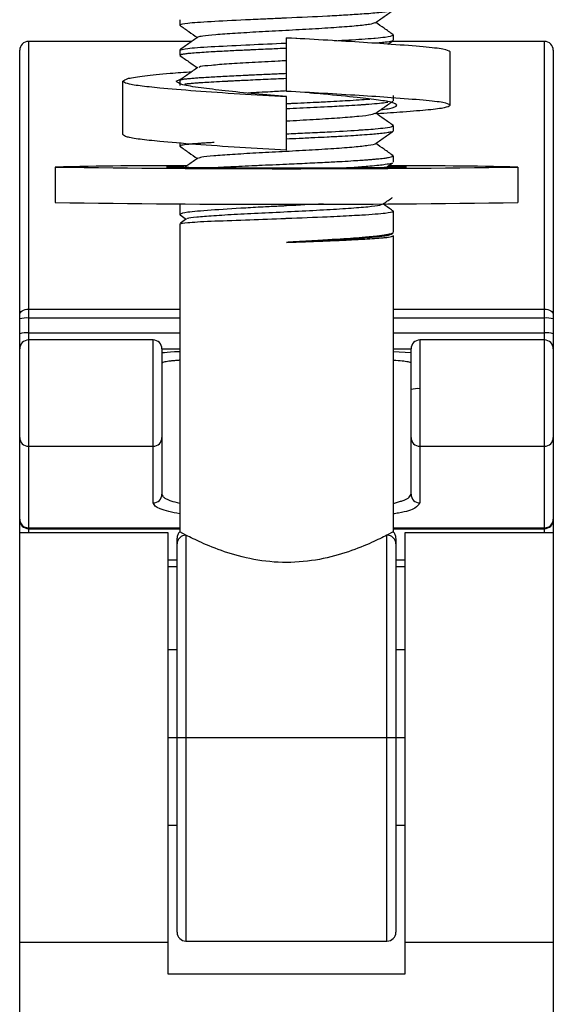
# Model space of a CAD drawing. Header units: millimetres. Extents: x -105 to 136, y -37 to 231.
# Tile 6 of 11: x -45 to -15, y 146 to 202. Entities that reach past the tile are written whole.
import ezdxf

# ---------------------------------------------------------------- set-up
doc = ezdxf.new("R2010")
doc.units = ezdxf.units.MM

msp = doc.modelspace()

# ---------------------------------------------------------------- linework, layer by layer
at = {"color": 7, "linetype": 'Continuous', "lineweight": 25}
for p, q in [((-36.322, 201.728), (-36.322, 201.428)), ((-36.322, 201.428), (-36.285, 201.415)), ((-24.322, 200.878), (-24.322, 200.579)), ((-35.644, 200.51), (-44.822, 200.51)), ((-44.822, 200.51), (-44.822, 172.891)), ((-30.322, 197.702), (-30.322, 200.718)), ((-29.747, 200.67), (-30.322, 200.718)), ((-24.622, 200.358), (-24.329, 200.563)), ((-15.822, 200.51), (-24.404, 200.51)), ((-15.822, 172.891), (-15.822, 200.51)), ((-45.322, 140.037), (-45.322, 200.01)), ((-36.322, 200.028), (-36.322, 199.729)), ((-21.122, 196.928), (-21.122, 199.928)), ((-15.322, 200.01), (-15.322, 140.037)), ((-36.322, 199.729), (-36.29, 199.716)), ((-39.522, 195.278), (-39.522, 198.278)), ((-36.522, 198.278), (-36.158, 198.448)), ((-36.322, 198.327), (-36.322, 198.029)), ((-30.322, 194.402), (-30.322, 197.418)), ((-24.322, 197.476), (-24.322, 197.179)), ((-24.322, 195.777), (-24.364, 195.798)), ((-24.322, 195.777), (-24.322, 195.478)), ((-36.322, 194.796), (-36.322, 194.628)), ((-36.322, 194.628), (-36.262, 194.616)), ((-24.712, 193.433), (-24.358, 193.682)), ((-24.322, 194.078), (-24.405, 194.099)), ((-24.322, 194.078), (-24.322, 193.72)), ((-43.322, 193.453), (-43.322, 191.453)), ((-17.322, 193.453), (-17.322, 191.453)), ((-36.322, 191.389), (-36.322, 190.79)), ((-24.322, 190.968), (-24.322, 189.765)), ((-36.322, 190.79), (-36.297, 190.769)), ((-36.299, 190.765), (-35.957, 190.525)), ((-35.937, 190.539), (-36.287, 190.294)), ((-36.322, 190.265), (-36.322, 172.953)), ((-24.462, 189.652), (-24.349, 189.732)), ((-24.322, 189.59), (-24.343, 189.604)), ((-24.322, 189.59), (-24.322, 172.953)), ((-44.822, 185.462), (-36.322, 185.462)), ((-24.322, 185.462), (-15.822, 185.462)), ((-36.322, 184.966), (-44.822, 184.966)), ((-15.822, 184.966), (-24.322, 184.966)), ((-44.822, 184.126), (-36.322, 184.126)), ((-37.822, 183.732), (-44.822, 183.732)), ((-37.822, 174.575), (-37.822, 183.732)), ((-24.322, 184.126), (-15.822, 184.126)), ((-15.822, 183.732), (-22.822, 183.732)), ((-22.822, 183.732), (-22.822, 174.575)), ((-37.322, 183.232), (-37.322, 175.07)), ((-36.322, 183.214), (-37.322, 183.214)), ((-23.322, 183.214), (-24.322, 183.214)), ((-23.322, 175.07), (-23.322, 183.232)), ((-24.322, 183.088), (-23.322, 183.025)), ((-44.822, 177.762), (-37.822, 177.762)), ((-22.822, 177.762), (-15.822, 177.762)), ((-36.972, 172.891), (-45.322, 172.891)), ((-44.822, 173.177), (-36.322, 173.177)), ((-44.822, 173.129), (-36.322, 173.129)), ((-36.972, 148.09), (-36.972, 172.891)), ((-35.972, 172.763), (-36.322, 172.953)), ((-35.972, 172.763), (-35.972, 149.953)), ((-24.322, 172.953), (-24.672, 172.763)), ((-24.672, 149.953), (-24.672, 172.763)), ((-24.322, 173.177), (-15.822, 173.177)), ((-24.322, 173.129), (-15.822, 173.129)), ((-15.322, 172.891), (-23.672, 172.891)), ((-23.672, 172.891), (-23.672, 148.09)), ((-36.472, 150.453), (-36.472, 172.272)), ((-24.172, 172.586), (-24.172, 150.453)), ((-36.972, 171.387), (-36.472, 171.387)), ((-36.972, 171.001), (-36.472, 171.001)), ((-24.172, 171.387), (-23.672, 171.387)), ((-24.172, 171.001), (-23.672, 171.001)), ((-36.472, 166.321), (-36.972, 166.321)), ((-23.672, 166.321), (-24.172, 166.321)), ((-36.972, 161.391), (-36.472, 161.391)), ((-35.972, 161.39), (-24.672, 161.39)), ((-24.172, 161.391), (-23.672, 161.391)), ((-36.972, 156.468), (-36.472, 156.468)), ((-24.172, 156.468), (-23.672, 156.468)), ((-35.972, 149.953), (-24.672, 149.953)), ((-45.322, 149.891), (-36.972, 149.891)), ((-23.672, 149.891), (-15.322, 149.891)), ((-23.672, 148.09), (-36.972, 148.09))]:
    msp.add_line(p, q, dxfattribs=at)
at = {"color": 7, "linetype": 'Continuous', "lineweight": 25, "flags": 128}
for points in [[(-45.322, 185.17), (-45.312, 185.227), (-45.284, 185.282), (-45.238, 185.333), (-45.175, 185.377), (-45.1, 185.413), (-45.013, 185.44), (-44.919, 185.457), (-44.822, 185.462)], [(-15.822, 185.462), (-15.724, 185.457), (-15.631, 185.44), (-15.544, 185.413), (-15.468, 185.377), (-15.406, 185.333), (-15.36, 185.282), (-15.332, 185.227), (-15.322, 185.17)]]:
    msp.add_lwpolyline(points, dxfattribs=at)
at = {"color": 7, "linetype": 'Continuous', "lineweight": 25}
for centre, radius, start, end in [((-44.822, 200.01), 0.5, 90, 180), ((-15.822, 200.01), 0.5, 0, 90), ((-37.245, -76.923), 270.444, 89.72382, 91.28751), ((-30.322, 1094.063), 900.704, 269.173013, 270.826987), ((-36.143, 171.362), 22.11, 89.867, 92.4081), ((-30.322, 664.262), 470.858, 269.17861, 270.82139), ((-23.33, -73.291), 266.811, 88.7096, 90.26635), ((-24.501, 171.353), 22.119, 87.592, 90.1335), ((-30.322, 1092.063), 900.704, 269.173013, 270.826987), ((-44.946, 183.499), 1.472, 85.1662, 104.7959), ((-15.698, 183.499), 1.472, 75.2041, 94.8338), ((-44.946, 182.659), 1.472, 85.1662, 104.7959), ((-44.822, 183.232), 0.5, 90, 180), ((-37.822, 183.232), 0.5, 0, 90), ((-22.822, 183.232), 0.5, 90, 180), ((-15.698, 182.659), 1.472, 75.2041, 94.8338), ((-15.822, 183.232), 0.5, 0, 90), ((-22.946, 179.527), 1.472, 85.1662, 104.7959), ((-44.824, 178.259), 0.498, 180.2815, 270.2788), ((-37.82, 178.259), 0.498, 269.7212, 359.7185), ((-22.824, 178.259), 0.498, 180.2815, 270.2788), ((-15.82, 178.259), 0.498, 269.7212, 359.7185), ((-37.82, 175.072), 0.498, 269.7212, 359.7185), ((-22.824, 175.072), 0.498, 180.2815, 270.2788), ((-44.824, 173.675), 0.498, 180.2815, 270.2788), ((-44.822, 173.629), 0.5, 180, 270), ((-15.82, 173.675), 0.498, 269.7212, 359.7185), ((-15.822, 173.629), 0.5, 270, 360), ((-35.976, 172.267), 0.496, 89.5266, 179.5186), ((-24.668, 172.267), 0.496, 0.4814, 90.4734), ((-36.097, 183.888), 22.499, 269.045, 270.3183), ((-24.547, 183.888), 22.499, 269.6817, 270.955), ((-35.972, 150.453), 0.5, 180, 270), ((-24.672, 150.453), 0.5, 270, 360)]:
    msp.add_arc(centre, radius, start, end, dxfattribs=at)
for points, knots in [([(-24.322, 202.278), (-24.322, 202.277), (-24.322, 202.275), (-24.323, 202.27), (-24.338, 202.251), (-24.432, 202.214), (-24.783, 202.153), (-25.383, 202.092), (-26.163, 202.036), (-26.967, 201.986), (-28.351, 201.908), (-29.543, 201.857), (-30.334, 201.82), (-30.366, 201.819), (-30.47, 201.814), (-30.853, 201.797), (-31.603, 201.762), (-33.008, 201.7), (-34.665, 201.616), (-36.051, 201.523), (-36.232, 201.46), (-36.322, 201.428)], [0, 0, 0, 0, 0.002079, 0.005798, 0.018157, 0.062521, 0.125333, 0.210774, 0.250481, 0.313239, 0.375724, 0.50043, 0.501042, 0.502097, 0.505533, 0.517711, 0.56326, 0.625915, 0.750691, 0.875369, 1, 1, 1, 1]), ([(-25.341, 201.552), (-25.173, 201.67), (-24.836, 201.906), (-24.5, 202.142), (-24.331, 202.261)], [0, 0, 0, 0, 0.499932, 1, 1, 1, 1]), ([(-36.321, 201.421), (-36.152, 201.303), (-35.823, 201.072), (-35.494, 200.841), (-35.333, 200.728)], [0, 0, 0, 0, 0.511865, 1, 1, 1, 1]), ([(-25.355, 201.552), (-25.428, 201.524), (-25.579, 201.466), (-26.348, 201.379), (-27.466, 201.291), (-28.849, 201.205), (-30.368, 201.122), (-31.882, 201.041), (-33.253, 200.963), (-34.352, 200.887), (-35.098, 200.814), (-35.232, 200.767), (-35.296, 200.744)], [0, 0, 0, 0, 0.094209, 0.195617, 0.29704, 0.398449, 0.499871, 0.601282, 0.702703, 0.804115, 0.905535, 1, 1, 1, 1]), ([(-24.329, 200.894), (-24.498, 201.012), (-24.823, 201.24), (-25.148, 201.468), (-25.304, 201.578)], [0, 0, 0, 0, 0.518336, 1, 1, 1, 1]), ([(-27.629, 200.551), (-27.079, 200.58), (-26.222, 200.626), (-25.58, 200.678), (-25.137, 200.717), (-24.61, 200.77), (-24.346, 200.831), (-24.322, 200.872), (-24.322, 200.877), (-24.322, 200.878)], [0, 0, 0, 0, 0.284055, 0.442158, 0.463738, 0.642405, 0.949654, 0.994759, 1, 1, 1, 1]), ([(-24.322, 200.878), (-24.322, 200.878), (-24.322, 200.88), (-24.324, 200.886), (-24.324, 200.892), (-24.339, 200.898), (-24.343, 200.899)], [0, 0, 0, 0, 0.088805, 0.250806, 0.794365, 1, 1, 1, 1]), ([(-35.31, 200.744), (-35.479, 200.626), (-35.815, 200.39), (-36.152, 200.154), (-36.321, 200.035)], [0, 0, 0, 0, 0.499931, 1, 1, 1, 1]), ([(-36.255, 200.041), (-36.174, 200.067), (-35.999, 200.123), (-34.659, 200.216), (-32.766, 200.31), (-31.23, 200.378), (-30.456, 200.412), (-30.355, 200.417), (-30.329, 200.418), (-30.322, 200.418)], [0, 0, 0, 0, 0.221355, 0.480774, 0.740374, 0.966384, 0.991228, 0.997748, 1, 1, 1, 1]), ([(-21.122, 199.928), (-21.201, 199.978), (-21.356, 200.076), (-22.559, 200.202), (-24.231, 200.334), (-26.201, 200.467), (-28.221, 200.59), (-29.63, 200.665), (-30.322, 200.702)], [0, 0, 0, 0, 0.189519, 0.371602, 0.557421, 0.707373, 0.856201, 1, 1, 1, 1]), ([(-24.356, 200.558), (-24.368, 200.548), (-24.406, 200.516), (-24.687, 200.469), (-25.026, 200.428), (-25.238, 200.41), (-25.308, 200.404)], [0, 0, 0, 0, 0.198335, 0.63765, 0.880873, 1, 1, 1, 1]), ([(-30.322, 200.12), (-30.322, 200.12), (-30.484, 200.113), (-30.791, 200.099), (-31.271, 200.077), (-31.783, 200.055), (-32.215, 200.035), (-32.49, 200.023), (-32.584, 200.019), (-32.609, 200.018), (-32.738, 200.012), (-32.997, 200), (-33.405, 199.98), (-33.83, 199.958), (-34.224, 199.936), (-34.652, 199.912), (-35.09, 199.886), (-35.529, 199.855), (-35.856, 199.825), (-36.061, 199.8), (-36.16, 199.784), (-36.224, 199.771), (-36.274, 199.759), (-36.314, 199.744), (-36.319, 199.734), (-36.322, 199.729)], [0, 0, 0, 0, 0.000039, 0.051647, 0.097603, 0.153856, 0.217564, 0.241238, 0.247432, 0.249608, 0.249863, 0.291996, 0.339964, 0.397668, 0.453279, 0.499777, 0.583275, 0.664183, 0.749772, 0.817127, 0.859917, 0.874789, 0.916526, 0.958263, 1, 1, 1, 1]), ([(-36.319, 199.721), (-36.151, 199.603), (-35.822, 199.372), (-35.493, 199.141), (-35.332, 199.028)], [0, 0, 0, 0, 0.512051, 1, 1, 1, 1]), ([(-30.322, 199.425), (-30.479, 199.417), (-31.139, 199.381), (-32.286, 199.319), (-33.6, 199.242), (-34.591, 199.166), (-35.187, 199.101), (-35.237, 199.06), (-35.256, 199.045)], [0, 0, 0, 0, 0.063114, 0.265078, 0.467057, 0.669018, 0.870999, 1, 1, 1, 1]), ([(-39.522, 198.278), (-39.46, 198.331), (-39.337, 198.437), (-38.361, 198.579), (-37.128, 198.701), (-36.058, 198.783), (-35.635, 198.816)], [0, 0, 0, 0, 0.280672, 0.551717, 0.822762, 1, 1, 1, 1]), ([(-35.308, 199.045), (-35.477, 198.927), (-35.814, 198.69), (-36.15, 198.454), (-36.319, 198.336)], [0, 0, 0, 0, 0.499927, 1, 1, 1, 1]), ([(-36.288, 198.341), (-36.273, 198.352), (-36.255, 198.366), (-36.165, 198.382), (-36.069, 198.398), (-35.885, 198.42), (-35.605, 198.445), (-35.299, 198.469), (-34.968, 198.492), (-34.44, 198.525), (-33.677, 198.565), (-32.981, 198.597), (-32.618, 198.614), (-32.618, 198.614), (-32.618, 198.614), (-32.618, 198.614), (-32.618, 198.614), (-32.618, 198.614), (-32.618, 198.614), (-32.617, 198.614), (-32.616, 198.614), (-32.613, 198.615), (-32.604, 198.615), (-32.576, 198.616), (-32.48, 198.621), (-32.122, 198.638), (-31.659, 198.659), (-31.134, 198.683), (-30.744, 198.7), (-30.467, 198.712), (-30.323, 198.719), (-30.322, 198.719)], [0, 0, 0, 0, 0.091086, 0.110548, 0.138733, 0.221225, 0.297448, 0.350695, 0.415809, 0.480922, 0.610321, 0.740194, 0.740197, 0.740199, 0.740202, 0.740208, 0.740219, 0.740238, 0.740274, 0.740344, 0.740481, 0.740769, 0.741423, 0.743571, 0.750627, 0.775772, 0.870133, 0.908709, 0.951921, 0.999768, 1, 1, 1, 1]), ([(-30.322, 197.402), (-31.208, 197.45), (-33.011, 197.549), (-35.492, 197.72), (-37.378, 197.879), (-38.624, 198.008), (-39.377, 198.138), (-39.473, 198.231), (-39.522, 198.278)], [0, 0, 0, 0, 0.1838038, 0.3740372, 0.5624731, 0.7049291, 0.8504554, 1, 1, 1, 1]), ([(-30.322, 197.418), (-30.919, 197.467), (-32.134, 197.565), (-33.809, 197.734), (-35.241, 197.911), (-36.304, 198.075), (-36.448, 198.209), (-36.522, 198.278)], [0, 0, 0, 0, 0.184001, 0.37449, 0.563165, 0.777299, 1, 1, 1, 1]), ([(-30.322, 198.42), (-30.322, 198.42), (-30.519, 198.411), (-30.913, 198.394), (-31.496, 198.368), (-32.069, 198.343), (-32.592, 198.318), (-33.026, 198.297), (-33.359, 198.281), (-33.554, 198.271), (-33.656, 198.266), (-33.695, 198.264), (-33.788, 198.259), (-34.097, 198.244), (-34.54, 198.22), (-34.989, 198.193), (-35.336, 198.169), (-35.622, 198.145), (-35.816, 198.127), (-35.94, 198.113), (-36.004, 198.106), (-36.033, 198.102), (-36.041, 198.101)], [0, 0, 0, 0, 0.000215, 0.077775, 0.155339, 0.232905, 0.310474, 0.374551, 0.421687, 0.460614, 0.465115, 0.470111, 0.479233, 0.509855, 0.620528, 0.710565, 0.775456, 0.852978, 0.930498, 0.95366, 0.987288, 1, 1, 1, 1]), ([(-30.322, 197.725), (-30.623, 197.709), (-31.375, 197.668), (-32.068, 197.63), (-32.483, 197.607)], [0, 0, 0, 0, 0.400042, 1, 1, 1, 1]), ([(-21.122, 196.928), (-21.201, 196.978), (-21.356, 197.076), (-22.559, 197.202), (-24.231, 197.334), (-26.201, 197.467), (-28.221, 197.59), (-29.63, 197.665), (-30.322, 197.702)], [0, 0, 0, 0, 0.1895193, 0.3716017, 0.5574206, 0.7073728, 0.8562011, 1, 1, 1, 1]), ([(-29.046, 197.634), (-28.892, 197.624), (-28.627, 197.607), (-28.595, 197.599), (-28.582, 197.596)], [0, 0, 0, 0, 0.582293, 1, 1, 1, 1]), ([(-24.122, 196.928), (-24.175, 196.979), (-24.28, 197.081), (-25.089, 197.212), (-26.382, 197.365), (-27.759, 197.506), (-28.727, 197.586), (-28.972, 197.606)], [0, 0, 0, 0, 0.220987, 0.433234, 0.649872, 0.911213, 1, 1, 1, 1]), ([(-30.322, 197.019), (-30.322, 197.02), (-30.263, 197.022), (-30.119, 197.029), (-29.727, 197.046), (-29.166, 197.071), (-28.543, 197.101), (-27.928, 197.132), (-27.339, 197.164), (-26.68, 197.202), (-26.129, 197.237), (-25.771, 197.262), (-25.647, 197.272), (-25.645, 197.273)], [0, 0, 0, 0, 0.0001847, 0.0330456, 0.0805675, 0.2195196, 0.3490348, 0.4397566, 0.5857115, 0.7157622, 0.8788635, 0.9979586, 1, 1, 1, 1]), ([(-24.633, 197.085), (-24.678, 197.077), (-24.904, 197.035), (-25.461, 196.987), (-25.994, 196.948), (-26.081, 196.942), (-26.114, 196.939), (-26.195, 196.934), (-26.473, 196.916), (-27.067, 196.88), (-28.137, 196.823), (-29.287, 196.766), (-30.074, 196.732), (-30.321, 196.721), (-30.322, 196.721)], [0, 0, 0, 0, 0.066587, 0.333636, 0.372791, 0.377184, 0.38229, 0.391497, 0.422212, 0.532769, 0.688599, 0.901229, 0.99967, 1, 1, 1, 1]), ([(-25.342, 196.451), (-25.174, 196.569), (-24.837, 196.806), (-24.501, 197.042), (-24.332, 197.16)], [0, 0, 0, 0, 0.499933, 1, 1, 1, 1]), ([(-25.383, 196.452), (-25.427, 196.429), (-25.527, 196.375), (-26.208, 196.293), (-27.269, 196.205), (-28.621, 196.119), (-29.695, 196.059), (-30.258, 196.029), (-30.322, 196.025)], [0, 0, 0, 0, 0.156119, 0.360618, 0.56505, 0.769549, 0.973982, 1, 1, 1, 1]), ([(-24.331, 195.794), (-24.499, 195.912), (-24.824, 196.14), (-25.149, 196.368), (-25.305, 196.477)], [0, 0, 0, 0, 0.518793, 1, 1, 1, 1]), ([(-25.215, 196.458), (-24.719, 196.492), (-23.574, 196.571), (-22.281, 196.679), (-21.307, 196.796), (-21.184, 196.883), (-21.122, 196.928)], [0, 0, 0, 0, 0.20118, 0.464338, 0.727496, 1, 1, 1, 1]), ([(-25.031, 196.67), (-24.878, 196.689), (-24.236, 196.771), (-24.171, 196.86), (-24.122, 196.928)], [0, 0, 0, 0, 0.239768, 1, 1, 1, 1]), ([(-30.322, 195.319), (-30.322, 195.319), (-29.983, 195.334), (-29.582, 195.353), (-28.812, 195.389), (-27.742, 195.439), (-26.736, 195.497), (-26.167, 195.536), (-26.08, 195.542), (-26.046, 195.544), (-25.967, 195.55), (-25.708, 195.568), (-25.248, 195.604), (-24.678, 195.664), (-24.361, 195.726), (-24.331, 195.765), (-24.322, 195.777)], [0, 0, 0, 0, 0.000095, 0.110203, 0.125188, 0.250104, 0.464559, 0.495913, 0.499491, 0.503585, 0.510994, 0.535759, 0.625009, 0.7498, 0.920607, 1, 1, 1, 1]), ([(-24.336, 195.458), (-24.337, 195.457), (-24.346, 195.444), (-24.423, 195.42), (-24.581, 195.388), (-24.808, 195.355), (-25.098, 195.321), (-25.531, 195.282), (-26.014, 195.246), (-26.584, 195.21), (-27.228, 195.171), (-27.962, 195.131), (-28.776, 195.091), (-29.548, 195.056), (-30.086, 195.032), (-30.322, 195.021)], [0, 0, 0, 0, 0.003455, 0.086511, 0.163132, 0.216682, 0.303927, 0.381326, 0.477901, 0.548729, 0.635842, 0.739224, 0.821301, 0.921443, 1, 1, 1, 1]), ([(-25.338, 194.754), (-25.169, 194.872), (-24.833, 195.109), (-24.496, 195.345), (-24.327, 195.463)], [0, 0, 0, 0, 0.499926, 1, 1, 1, 1]), ([(-30.322, 194.402), (-31.208, 194.45), (-33.011, 194.549), (-35.492, 194.72), (-37.378, 194.879), (-38.624, 195.008), (-39.377, 195.138), (-39.473, 195.231), (-39.522, 195.278)], [0, 0, 0, 0, 0.183804, 0.374037, 0.562473, 0.704929, 0.850455, 1, 1, 1, 1]), ([(-34.391, 194.827), (-34.45, 194.824), (-34.636, 194.814), (-34.885, 194.798), (-35.188, 194.778), (-35.476, 194.757), (-35.69, 194.74), (-35.811, 194.728), (-35.851, 194.724), (-35.861, 194.723), (-35.934, 194.716), (-36.068, 194.7), (-36.221, 194.675), (-36.309, 194.65), (-36.318, 194.634), (-36.322, 194.628)], [0, 0, 0, 0, 0.045627, 0.14429, 0.232199, 0.339391, 0.460507, 0.505788, 0.517781, 0.522117, 0.522675, 0.63235, 0.761878, 0.900834, 1, 1, 1, 1]), ([(-24.329, 194.094), (-24.498, 194.212), (-24.823, 194.44), (-25.148, 194.668), (-25.304, 194.778)], [0, 0, 0, 0, 0.5183269, 1, 1, 1, 1]), ([(-36.322, 194.622), (-36.154, 194.504), (-35.824, 194.272), (-35.495, 194.041), (-35.334, 193.928)], [0, 0, 0, 0, 0.511326, 1, 1, 1, 1]), ([(-25.354, 194.754), (-25.351, 194.752), (-25.319, 194.72), (-25.689, 194.657), (-26.456, 194.568), (-27.632, 194.48), (-29.035, 194.395), (-30.562, 194.312), (-32.065, 194.232), (-33.41, 194.154), (-34.465, 194.078), (-35.138, 194.008), (-35.232, 193.964), (-35.274, 193.944)], [0, 0, 0, 0, 0.007351, 0.1086141, 0.2098571, 0.3111193, 0.4123635, 0.5136248, 0.6148702, 0.7161306, 0.8173772, 0.9186367, 1, 1, 1, 1]), ([(-35.31, 193.945), (-35.479, 193.826), (-35.721, 193.656), (-35.963, 193.486), (-36.037, 193.434)], [0, 0, 0, 0, 0.694719, 1, 1, 1, 1]), ([(-34.423, 193.424), (-34.306, 193.43), (-34.049, 193.444), (-33.573, 193.469), (-32.978, 193.498), (-32.392, 193.526), (-31.757, 193.555), (-31.109, 193.583), (-30.193, 193.623), (-29.145, 193.673), (-28.087, 193.725), (-27.221, 193.769), (-26.578, 193.807), (-26.126, 193.837), (-25.815, 193.86), (-25.566, 193.88), (-25.339, 193.899), (-25.123, 193.919), (-24.937, 193.938), (-24.751, 193.96), (-24.574, 193.987), (-24.417, 194.02), (-24.333, 194.051), (-24.325, 194.071), (-24.322, 194.078)], [0, 0, 0, 0, 0.034475, 0.075593, 0.124941, 0.182324, 0.211659, 0.267877, 0.324097, 0.40868, 0.493015, 0.560576, 0.616936, 0.662085, 0.691166, 0.714905, 0.74635, 0.774601, 0.802852, 0.831104, 0.871402, 0.915398, 0.969299, 1, 1, 1, 1]), ([(-24.366, 193.693), (-24.381, 193.681), (-24.421, 193.646), (-24.702, 193.595), (-25.127, 193.539), (-25.575, 193.497), (-26.053, 193.457), (-26.373, 193.434), (-26.525, 193.423)], [0, 0, 0, 0, 0.135, 0.388825, 0.551279, 0.739675, 0.876195, 1, 1, 1, 1]), ([(-24.926, 191.35), (-24.757, 191.468), (-24.57, 191.6), (-24.382, 191.732), (-24.363, 191.745)], [0, 0, 0, 0, 0.897687, 1, 1, 1, 1]), ([(-28.262, 191.382), (-28.942, 191.344), (-29.635, 191.306), (-30.371, 191.267), (-30.484, 191.261), (-30.864, 191.242), (-31.609, 191.204), (-33.007, 191.13), (-34.663, 191.019), (-36.051, 190.913), (-36.232, 190.831), (-36.322, 190.79)], [0, 0, 0, 0, 0.183078, 0.186355, 0.192364, 0.212576, 0.285726, 0.387966, 0.59185, 0.795897, 1, 1, 1, 1]), ([(-36.322, 190.265), (-36.232, 190.287), (-36.051, 190.33), (-34.662, 190.414), (-32.768, 190.475), (-31.238, 190.535), (-30.46, 190.564), (-30.355, 190.568), (-29.546, 190.599), (-28.212, 190.65), (-26.847, 190.719), (-25.962, 190.767), (-25.305, 190.812), (-24.539, 190.883), (-24.409, 190.934), (-24.322, 190.968)], [0, 0, 0, 0, 0.124926, 0.249741, 0.374485, 0.482793, 0.494808, 0.499009, 0.499494, 0.62426, 0.709707, 0.749637, 0.812383, 0.875174, 1, 1, 1, 1]), ([(-24.984, 191.35), (-25.004, 191.332), (-25.058, 191.284), (-25.699, 191.205), (-26.779, 191.116), (-28.217, 191.029), (-29.847, 190.945), (-31.534, 190.863), (-33.12, 190.785), (-34.481, 190.708), (-35.419, 190.634), (-35.908, 190.578), (-35.886, 190.546), (-35.88, 190.539)], [0, 0, 0, 0, 0.059119, 0.158755, 0.258701, 0.358902, 0.459434, 0.560271, 0.661561, 0.76321, 0.865363, 0.967966, 1, 1, 1, 1]), ([(-24.337, 190.988), (-24.365, 191.007), (-24.549, 191.136), (-24.733, 191.265), (-24.89, 191.375)], [0, 0, 0, 0, 0.148101, 1, 1, 1, 1]), ([(-24.322, 190.968), (-24.322, 190.969), (-24.322, 190.97), (-24.324, 190.975), (-24.323, 190.981), (-24.336, 190.985), (-24.339, 190.986)], [0, 0, 0, 0, 0.087467, 0.25715, 0.843129, 1, 1, 1, 1]), ([(-24.352, 189.736), (-24.356, 189.732), (-24.374, 189.71), (-24.504, 189.677), (-24.777, 189.626), (-25.154, 189.575), (-25.637, 189.524), (-26.131, 189.48), (-26.73, 189.436), (-27.39, 189.393), (-28.009, 189.355), (-28.589, 189.32), (-29.238, 189.281), (-29.833, 189.247), (-30.195, 189.227), (-30.322, 189.22)], [0, 0, 0, 0, 0.025212, 0.126769, 0.193752, 0.320749, 0.405802, 0.471025, 0.568176, 0.671399, 0.732881, 0.79856, 0.878484, 0.957159, 1, 1, 1, 1]), ([(-24.484, 189.653), (-24.558, 189.625), (-24.713, 189.567), (-25.579, 189.478), (-26.877, 189.389), (-28.512, 189.303), (-29.718, 189.247), (-30.322, 189.22)], [0, 0, 0, 0, 0.183195, 0.386172, 0.589847, 0.794377, 1, 1, 1, 1]), ([(-30.322, 189.22), (-30.078, 189.228), (-29.53, 189.247), (-28.796, 189.273), (-27.96, 189.305), (-27.218, 189.338), (-26.547, 189.372), (-26.002, 189.402), (-25.479, 189.432), (-25.064, 189.462), (-24.772, 189.489), (-24.564, 189.514), (-24.406, 189.544), (-24.331, 189.57), (-24.324, 189.585), (-24.322, 189.59)], [0, 0, 0, 0, 0.077546, 0.174582, 0.237438, 0.357944, 0.43762, 0.500675, 0.591736, 0.691464, 0.747685, 0.809788, 0.885426, 0.960822, 1, 1, 1, 1]), ([(-24.5, 189.684), (-24.462, 189.676), (-24.424, 189.669), (-24.452, 189.661), (-24.452, 189.661)], [0, 0, 0, 0, 0.9922473, 1, 1, 1, 1]), ([(-37.322, 183.022), (-37.143, 183.042), (-36.919, 183.067), (-36.422, 183.085), (-36.322, 183.089)], [0, 0, 0, 0, 0.799183, 1, 1, 1, 1]), ([(-36.322, 182.592), (-36.344, 182.59), (-36.456, 182.583), (-36.629, 182.568), (-36.915, 182.54), (-37.235, 182.494), (-37.29, 182.456), (-37.322, 182.434)], [0, 0, 0, 0, 0.032922, 0.165434, 0.302377, 0.593674, 1, 1, 1, 1]), ([(-23.322, 182.434), (-23.331, 182.446), (-23.349, 182.468), (-23.472, 182.499), (-23.631, 182.525), (-23.869, 182.556), (-24.137, 182.576), (-24.322, 182.589)], [0, 0, 0, 0, 0.220703, 0.412195, 0.574466, 0.707505, 1, 1, 1, 1]), ([(-37.322, 175.07), (-37.313, 175.03), (-37.295, 174.957), (-37.171, 174.856), (-37.013, 174.773), (-36.775, 174.673), (-36.507, 174.608), (-36.322, 174.563)], [0, 0, 0, 0, 0.2205686, 0.4119749, 0.5742073, 0.7072564, 1, 1, 1, 1]), ([(-24.322, 174.555), (-24.3, 174.56), (-24.188, 174.585), (-24.015, 174.634), (-23.729, 174.726), (-23.409, 174.871), (-23.354, 174.996), (-23.322, 175.07)], [0, 0, 0, 0, 0.032965, 0.165597, 0.302609, 0.593885, 1, 1, 1, 1]), ([(-36.322, 173.962), (-36.745, 174.05), (-37.631, 174.236), (-37.756, 174.458), (-37.822, 174.575)], [0, 0, 0, 0, 0.478131, 1, 1, 1, 1]), ([(-22.822, 174.575), (-22.886, 174.479), (-23.019, 174.28), (-23.616, 174.065), (-24.223, 173.975), (-24.322, 173.96)], [0, 0, 0, 0, 0.437696, 0.90877, 1, 1, 1, 1]), ([(-36.322, 172.953), (-36.344, 172.929), (-36.389, 172.88), (-36.436, 172.791), (-36.466, 172.695), (-36.47, 172.629), (-36.472, 172.596)], [0, 0, 0, 0, 0.247546, 0.500042, 0.752516, 1, 1, 1, 1]), ([(-24.672, 172.763), (-24.932, 172.633), (-25.451, 172.371), (-26.794, 171.82), (-28.434, 171.361), (-30.317, 171.166), (-32.204, 171.359), (-33.85, 171.82), (-35.194, 172.372), (-35.713, 172.633), (-35.972, 172.763)], [0, 0, 0, 0, 0.125129, 0.250252, 0.374917, 0.499511, 0.624588, 0.749948, 0.875116, 1, 1, 1, 1]), ([(-24.172, 172.596), (-24.174, 172.629), (-24.178, 172.695), (-24.208, 172.791), (-24.255, 172.88), (-24.3, 172.929), (-24.322, 172.953)], [0, 0, 0, 0, 0.247403, 0.499796, 0.752291, 1, 1, 1, 1]), ([(-36.472, 172.272), (-36.472, 172.361), (-36.472, 172.538), (-36.472, 172.572), (-36.472, 172.589)], [0, 0, 0, 0, 0.503217, 1, 1, 1, 1])]:
    msp.add_open_spline(points, degree=3, knots=knots, dxfattribs=at)

doc.saveas('drawing.dxf')
